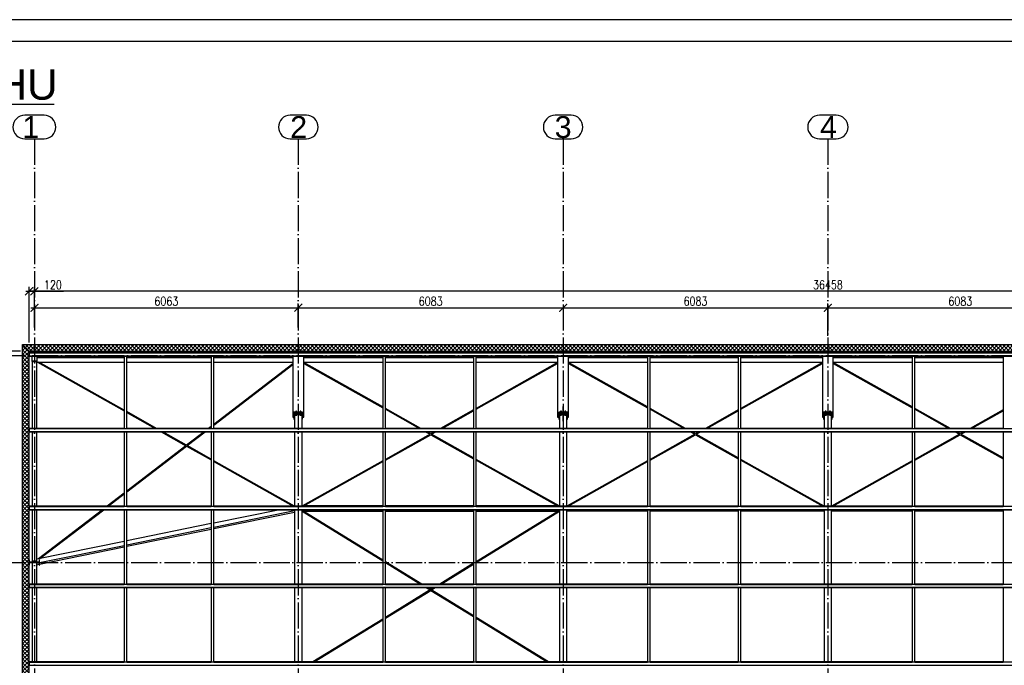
# Paper-space layout '_' of a CAD drawing. Header units: millimetres. Extents: x -84 to 607, y -65 to 286.
# Tile 3 of 7: x 46 to 272, y 138 to 286. Entities that reach past the tile are written whole.
import ezdxf

# ---------------------------------------------------------------- set-up
doc = ezdxf.new("R2010")
doc.units = ezdxf.units.MM
doc.linetypes.add('ACAD_ISO04W100', pattern=[30, 24, -3, 0, -3])
doc.layers.get('0').update_dxf_attribs({"linetype": 'CONTINUOUS'})
doc.layers.get('DEFPOINTS').update_dxf_attribs({"linetype": 'CONTINUOUS'})
doc.layers.add('0-AS', color=7, linetype='CONTINUOUS')
doc.layers.add('FRAME', color=5, linetype='CONTINUOUS')
doc.styles.add('Arial', font='arial.ttf')
doc.styles.add('ArialUnderlined', font='arial.ttf', dxfattribs={"height": 7})
doc.styles.add('DIM', font='romans.shx', dxfattribs={"width": 0.8})
doc.dimstyles.new('DIM_100', dxfattribs={"dimtxt": 2, "dimasz": 1.8, "dimexe": 1, "dimexo": 2, "dimgap": 0.5, "dimtad": 1, "dimdec": 0, "dimlfac": 100, "dimzin": 12, "dimdsep": 46, "dimtxsty": 'DIM', "dimblk1": 'ARCHTICK', "dimblk2": 'ARCHTICK', "dimsah": 1, "dimcen": 1, "dimdle": 0.8, "dimclrd": 4, "dimclre": 4, "dimclrt": 3, "dimadec": 1, "dimazin": 0, "dimtfac": 1, "dimtdec": 0, "dimtmove": 0, "dimatfit": 3, "dimldrblk": 'ARCHTICK', "dimfxl": 0, "dimtolj": 1, "dimtzin": 0, "dimarcsym": 0})
pattern_1 = [(45, (737.9006, 5.8946), (-0.4490128, 0.4490128), []), (135, (737.9006, 5.8946), (-0.4490128, -0.4490128), [])]

# ---------------------------------------------------------------- blocks, each defined once
blk = doc.blocks.new('*U82')
at = {"layer": 'FRAME'}
for p, q in [((-519.36, 290.51), (-1169.36, 290.51)), ((-524.36, 285.51), (-1144.36, 285.51))]:
    blk.add_line(p, q, dxfattribs=at)
blk = doc.blocks.new('_ArchTick')
at = {"color": 0, "linetype": 'ByBlock', "const_width": 0.15}
blk.add_lwpolyline([(-0.5, -0.5), (0.5, 0.5)], dxfattribs=at)
blk = doc.blocks.new('*D108')
at = {"color": 4, "lineweight": -2}
for p, q in [((45.83, 210.4), (32.18, 210.4)), ((33.18, 211.2), (33.18, 209.4)), ((41.72, 209.4), (32.18, 209.4)), ((33.18, 209.4), (33.18, 202.71))]:
    blk.add_line(p, q, dxfattribs=at)
at = {"layer": 'DEFPOINTS', "color": 0}
for p in [(47.83, 210.4, -7223.59), (33.18, 209.4), (43.72, 209.4)]:
    blk.add_point(p, dxfattribs=at)
at = {"color": 4, "lineweight": -2, "xscale": 1.8, "yscale": 1.8, "zscale": 1.8}
for p, rotation in [((33.18, 210.4), 90), ((33.18, 209.4), 270)]:
    blk.add_blockref('_ArchTick', p, dxfattribs=dict(at, rotation=rotation))
at = {"color": 3, "insert": (31.68, 205.16), "char_height": 2, "attachment_point": 5, "rotation": 90, "style": 'DIM'}
blk.add_mtext('\\A1;100', dxfattribs=at)
blk = doc.blocks.new('*D111')
at = {"color": 4, "lineweight": -2}
for p, q in [((45.83, 210.4), (28.19, 210.4)), ((29.19, 62.6), (29.19, 211.2)), ((45.83, 63.4), (28.19, 63.4))]:
    blk.add_line(p, q, dxfattribs=at)
at = {"layer": 'DEFPOINTS', "color": 0}
for p in [(29.19, 210.4), (47.83, 210.4), (47.83, 63.4)]:
    blk.add_point(p, dxfattribs=at)
at = {"color": 4, "lineweight": -2, "xscale": 1.8, "yscale": 1.8, "zscale": 1.8}
for p, rotation in [((29.19, 210.4), 90), ((29.19, 63.4), 270)]:
    blk.add_blockref('_ArchTick', p, dxfattribs=dict(at, rotation=rotation))
at = {"color": 3, "insert": (27.69, 136.9), "char_height": 2, "attachment_point": 5, "rotation": 90, "style": 'DIM'}
blk.add_mtext('\\A1;14700', dxfattribs=at)
blk = doc.blocks.new('*D112')
at = {"color": 4, "lineweight": -2}
for p, q in [((48.23, 220.35), (110.46, 220.35)), ((49.03, 215.79), (49.03, 221.35)), ((109.66, 215.79), (109.66, 221.35))]:
    blk.add_line(p, q, dxfattribs=at)
at = {"layer": 'DEFPOINTS', "color": 0}
for p in [(109.66, 220.35), (49.03, 213.79), (109.66, 213.79)]:
    blk.add_point(p, dxfattribs=at)
at = {"color": 4, "lineweight": -2, "xscale": 1.8, "yscale": 1.8, "zscale": 1.8, "rotation": 180}
blk.add_blockref('_ArchTick', (49.03, 220.35), dxfattribs=at)
at = {"color": 4, "lineweight": -2, "xscale": 1.8, "yscale": 1.8, "zscale": 1.8}
blk.add_blockref('_ArchTick', (109.66, 220.35), dxfattribs=at)
at = {"color": 3, "insert": (79.35, 221.85), "char_height": 2, "attachment_point": 5, "style": 'DIM'}
blk.add_mtext('\\A1;6063', dxfattribs=at)
blk = doc.blocks.new('*D113')
at = {"color": 4, "lineweight": -2}
for p, q in [((108.86, 220.35), (171.29, 220.35)), ((109.66, 215.79), (109.66, 221.35))]:
    blk.add_line(p, q, dxfattribs=at)
at = {"layer": 'DEFPOINTS', "color": 0}
for p in [(170.49, 220.35), (170.49, 219.35), (109.66, 213.79)]:
    blk.add_point(p, dxfattribs=at)
at = {"color": 4, "lineweight": -2, "xscale": 1.8, "yscale": 1.8, "zscale": 1.8, "rotation": 180}
blk.add_blockref('_ArchTick', (109.66, 220.35), dxfattribs=at)
at = {"color": 4, "lineweight": -2, "xscale": 1.8, "yscale": 1.8, "zscale": 1.8}
blk.add_blockref('_ArchTick', (170.49, 220.35), dxfattribs=at)
at = {"color": 3, "insert": (140.08, 221.85), "char_height": 2, "attachment_point": 5, "style": 'DIM'}
blk.add_mtext('\\A1;6083', dxfattribs=at)
blk = doc.blocks.new('*D114')
at = {"color": 4, "lineweight": -2}
for p, q in [((169.69, 220.35), (232.12, 220.35)), ((231.32, 213.9), (231.32, 221.35))]:
    blk.add_line(p, q, dxfattribs=at)
at = {"layer": 'DEFPOINTS', "color": 0}
for p in [(231.32, 220.35), (170.49, 219.35), (231.32, 211.9)]:
    blk.add_point(p, dxfattribs=at)
at = {"color": 4, "lineweight": -2, "xscale": 1.8, "yscale": 1.8, "zscale": 1.8, "rotation": 180}
blk.add_blockref('_ArchTick', (170.49, 220.35), dxfattribs=at)
at = {"color": 4, "lineweight": -2, "xscale": 1.8, "yscale": 1.8, "zscale": 1.8}
blk.add_blockref('_ArchTick', (231.32, 220.35), dxfattribs=at)
at = {"color": 3, "insert": (200.91, 221.85), "char_height": 2, "attachment_point": 5, "style": 'DIM'}
blk.add_mtext('\\A1;6083', dxfattribs=at)
blk = doc.blocks.new('*D115')
at = {"color": 4, "lineweight": -2}
for p, q in [((230.52, 220.35), (292.95, 220.35)), ((231.32, 213.9), (231.32, 221.35)), ((292.15, 215.74), (292.15, 221.35))]:
    blk.add_line(p, q, dxfattribs=at)
at = {"layer": 'DEFPOINTS', "color": 0}
for p in [(292.15, 220.35), (292.15, 213.74), (231.32, 211.9)]:
    blk.add_point(p, dxfattribs=at)
at = {"color": 4, "lineweight": -2, "xscale": 1.8, "yscale": 1.8, "zscale": 1.8, "rotation": 180}
blk.add_blockref('_ArchTick', (231.32, 220.35), dxfattribs=at)
at = {"color": 4, "lineweight": -2, "xscale": 1.8, "yscale": 1.8, "zscale": 1.8}
blk.add_blockref('_ArchTick', (292.15, 220.35), dxfattribs=at)
at = {"color": 3, "insert": (261.74, 221.85), "char_height": 2, "attachment_point": 5, "style": 'DIM'}
blk.add_mtext('\\A1;6083', dxfattribs=at)
blk = doc.blocks.new('*D119')
at = {"color": 4, "lineweight": -2}
for p, q in [((414.41, 224.13), (48.23, 224.13)), ((49.03, 215.79), (49.03, 225.13)), ((413.61, 215.74), (413.61, 225.13))]:
    blk.add_line(p, q, dxfattribs=at)
at = {"layer": 'DEFPOINTS', "color": 0}
for p in [(49.03, 224.13), (49.03, 213.79), (413.61, 213.74)]:
    blk.add_point(p, dxfattribs=at)
at = {"color": 4, "lineweight": -2, "xscale": 1.8, "yscale": 1.8, "zscale": 1.8, "rotation": 180}
blk.add_blockref('_ArchTick', (49.03, 224.13), dxfattribs=at)
at = {"color": 4, "lineweight": -2, "xscale": 1.8, "yscale": 1.8, "zscale": 1.8}
blk.add_blockref('_ArchTick', (413.61, 224.13), dxfattribs=at)
at = {"color": 3, "insert": (231.32, 225.63), "char_height": 2, "attachment_point": 5, "style": 'DIM'}
blk.add_mtext('\\A1;36458', dxfattribs=at)
blk = doc.blocks.new('*D120')
at = {"color": 4, "lineweight": -2}
for p, q in [((47.03, 224.13), (49.03, 224.13)), ((47.83, 212.4), (47.83, 225.13)), ((49.03, 215.79), (49.03, 225.13)), ((49.03, 224.13), (55.72, 224.13))]:
    blk.add_line(p, q, dxfattribs=at)
at = {"layer": 'DEFPOINTS', "color": 0}
for p in [(49.03, 224.13), (49.03, 213.79), (47.83, 210.4)]:
    blk.add_point(p, dxfattribs=at)
at = {"color": 4, "lineweight": -2, "xscale": 1.8, "yscale": 1.8, "zscale": 1.8, "rotation": 180}
blk.add_blockref('_ArchTick', (47.83, 224.13), dxfattribs=at)
at = {"color": 4, "lineweight": -2, "xscale": 1.8, "yscale": 1.8, "zscale": 1.8}
blk.add_blockref('_ArchTick', (49.03, 224.13), dxfattribs=at)
at = {"color": 3, "insert": (53.28, 225.63), "char_height": 2, "attachment_point": 5, "style": 'DIM'}
blk.add_mtext('\\A1;120', dxfattribs=at)

psp = doc.layouts.new('_')

# ---------------------------------------------------------------- hatches: boundary and pattern name
h = psp.add_hatch()
h.set_pattern_fill('ANSI37', color=4, scale=0.2)
h.set_pattern_definition(pattern_1)
h.paths.add_polyline_path([(416.313, 211.9), (46.333, 211.9), (47.833, 210.4), (414.813, 210.4)])
h = psp.add_hatch()
h.set_pattern_fill('ANSI37', color=4, scale=0.2)
h.set_pattern_definition(pattern_1)
h.paths.add_polyline_path([(47.833, 210.4), (46.333, 211.9), (46.333, 61.9), (47.833, 63.4)])

# ---------------------------------------------------------------- linework, layer by layer
at = {"color": 4}
for p, q in [((46.333, 211.9), (416.313, 211.9, -5)), ((46.333, 61.9), (46.333, 211.9, -5)), ((46.333, 211.9, -5), (47.833, 210.4, -5)), ((47.833, 210.4), (414.813, 210.4, -5)), ((47.833, 63.4), (47.833, 210.4, -5))]:
    psp.add_line(p, q, dxfattribs=at)
at = {"layer": '0-AS', "color": 2}
psp.add_line((-8.391, 267.116), (53.611, 267.116), dxfattribs=at)
at = {"layer": '0-AS', "color": 2, "linetype": 'Continuous', "ltscale": 0.25}
for p, q in [((51.256, 264.537), (46.81, 264.537)), ((111.519, 264.537), (107.807, 264.537)), ((172.33, 264.537), (168.656, 264.537)), ((233.252, 264.537), (229.394, 264.537)), ((46.81, 259.137), (51.256, 259.137)), ((107.807, 259.137), (111.519, 259.137)), ((168.656, 259.137), (172.33, 259.137)), ((229.394, 259.137), (233.252, 259.137))]:
    psp.add_line(p, q, dxfattribs=at)
at = {"layer": '0-AS', "color": 1, "linetype": 'ACAD_ISO04W100', "ltscale": 0.25}
for p, q in [((49.033, 259.137), (49.033, 11.226)), ((109.663, 259.137), (109.663, 11.226)), ((170.493, 259.137), (170.493, 11.226)), ((231.323, 259.137), (231.323, 11.226)), ((2.884, 209.4), (472.097, 209.4)), ((2.884, 161.9), (472.097, 161.9))]:
    psp.add_line(p, q, dxfattribs=at)
at = {"layer": '0-AS', "color": 145, "linetype": 'Continuous', "ltscale": 0.25}
for p, q in [((48.433, 210.4), (47.833, 210.4)), ((47.833, 210.4), (47.833, 209.971)), ((49.633, 210.4), (48.433, 210.4)), ((48.433, 210.4), (48.433, 210.34)), ((49.633, 210.338), (49.633, 210.4)), ((47.833, 210.065), (47.833, 210.046)), ((47.833, 210.046), (47.833, 209.999)), ((47.833, 209.999), (47.833, 209.971)), ((414.813, 209.971), (47.833, 209.971)), ((47.833, 209.971), (47.833, 209.314)), ((47.833, 209.314), (414.813, 209.314)), ((47.833, 209.314), (47.833, 209.262)), ((47.833, 209.262), (414.813, 209.262)), ((47.893, 210.34), (48.433, 210.34)), ((47.893, 209.971), (47.893, 210.34)), ((414.753, 210.065), (47.893, 210.065)), ((47.893, 210.046), (414.753, 210.046)), ((47.893, 209.999), (414.753, 209.999)), ((48.433, 210.34), (48.433, 210.338)), ((69.663, 208.9), (49.633, 208.9)), ((69.663, 209.262), (69.663, 192.584)), ((70.263, 192.584), (70.263, 209.262)), ((89.663, 208.9), (70.263, 208.9)), ((89.663, 209.262), (89.663, 192.584)), ((90.263, 192.584), (90.263, 209.262)), ((108.413, 208.9), (90.263, 208.9)), ((129.063, 208.9), (110.913, 208.9)), ((129.063, 209.262), (129.063, 192.584)), ((129.663, 192.584), (129.663, 209.262)), ((149.893, 208.9), (129.663, 208.9)), ((149.893, 209.262), (149.893, 192.584)), ((150.493, 192.584), (150.493, 209.262)), ((169.243, 208.9), (150.493, 208.9)), ((189.893, 208.9), (171.743, 208.9)), ((189.893, 209.262), (189.893, 192.584)), ((190.493, 192.584), (190.493, 209.262)), ((210.723, 208.9), (190.493, 208.9)), ((210.723, 209.262), (210.723, 192.584)), ((211.323, 192.584), (211.323, 209.262)), ((230.073, 208.9), (211.323, 208.9)), ((250.723, 208.9), (232.573, 208.9)), ((244.588, 209.262), (244.588, 208.9)), ((244.618, 208.9), (244.618, 209.262)), ((245.558, 209.262), (245.558, 208.9)), ((245.588, 208.9), (245.588, 209.262)), ((250.723, 209.262), (250.723, 192.584)), ((251.323, 192.584), (251.323, 209.262)), ((271.553, 208.9), (251.323, 208.9)), ((271.553, 209.262), (271.553, 192.584)), ((48.433, 208.09), (48.433, 208)), ((48.433, 208), (48.483, 208)), ((48.483, 208), (49.583, 208)), ((48.483, 208), (48.483, 192.679)), ((49.583, 208), (49.633, 208)), ((49.583, 192.679), (49.583, 208)), ((49.583, 207.9), (69.663, 207.9)), ((49.633, 208), (49.633, 208.09)), ((49.708, 207.9), (69.663, 196.672)), ((69.663, 196.851), (50.026, 207.9)), ((70.263, 207.9), (89.663, 207.9)), ((90.263, 207.9), (108.413, 207.9)), ((108.413, 207.51), (90.263, 193.599)), ((90.263, 193.402), (108.413, 207.313)), ((110.913, 207.9), (129.063, 207.9)), ((129.063, 197.579), (110.913, 207.758)), ((110.913, 207.579), (129.063, 197.4)), ((129.663, 207.9), (149.893, 207.9)), ((150.493, 207.9), (169.243, 207.9)), ((169.243, 207.758), (150.493, 197.242)), ((150.493, 197.063), (169.243, 207.579)), ((171.743, 207.9), (189.893, 207.9)), ((189.893, 197.579), (171.743, 207.758)), ((171.743, 207.579), (189.893, 197.4)), ((190.493, 207.9), (210.723, 207.9)), ((211.323, 207.9), (230.073, 207.9)), ((230.073, 207.758), (211.323, 197.242)), ((211.323, 197.063), (230.073, 207.579)), ((232.573, 207.9), (250.723, 207.9)), ((250.723, 197.579), (232.573, 207.758)), ((232.573, 207.579), (250.723, 197.4)), ((251.323, 207.9), (271.553, 207.9)), ((137.8, 192.679), (129.663, 197.242)), ((129.663, 197.063), (137.481, 192.679)), ((149.893, 196.906), (142.356, 192.679)), ((198.63, 192.679), (190.493, 197.242)), ((190.493, 197.063), (198.311, 192.679)), ((210.723, 196.906), (203.186, 192.679)), ((259.46, 192.679), (251.323, 197.242)), ((251.323, 197.063), (259.141, 192.679)), ((271.553, 196.906), (264.016, 192.679)), ((77.078, 192.679), (70.263, 196.513)), ((70.263, 196.334), (76.76, 192.679)), ((109.011, 195.8), (108.813, 195.8)), ((108.813, 195.8), (108.813, 192.679)), ((109.613, 195.8), (109.315, 195.8)), ((110.011, 195.8), (109.713, 195.8)), ((110.513, 195.8), (110.315, 195.8)), ((110.513, 192.679), (110.513, 195.8)), ((142.674, 192.679), (149.893, 196.727)), ((169.841, 195.8), (169.643, 195.8)), ((169.643, 195.8), (169.643, 192.679)), ((170.443, 195.8), (170.145, 195.8)), ((170.841, 195.8), (170.543, 195.8)), ((171.343, 195.8), (171.145, 195.8)), ((171.343, 192.679), (171.343, 195.8)), ((203.504, 192.679), (210.723, 196.727)), ((230.671, 195.8), (230.473, 195.8)), ((230.473, 195.8), (230.473, 192.679)), ((231.273, 195.8), (230.975, 195.8)), ((231.671, 195.8), (231.373, 195.8)), ((232.173, 195.8), (231.975, 195.8)), ((232.173, 192.679), (232.173, 195.8)), ((264.334, 192.679), (271.553, 196.727)), ((69.663, 192.679), (47.833, 192.679)), ((47.833, 192.679), (47.833, 192.659)), ((47.833, 192.659), (69.663, 192.659)), ((47.833, 192.659), (47.833, 192.613)), ((47.833, 192.613), (69.663, 192.613)), ((47.833, 192.613), (47.833, 191.927)), ((414.813, 192.584), (47.833, 192.584)), ((89.663, 192.679), (70.263, 192.679)), ((70.263, 192.659), (89.663, 192.659)), ((70.263, 192.613), (89.663, 192.613)), ((89.663, 193.139), (89.062, 192.679)), ((89.319, 192.679), (89.663, 192.942)), ((129.063, 192.679), (90.263, 192.679)), ((90.263, 192.659), (129.063, 192.659)), ((90.263, 192.613), (129.063, 192.613)), ((149.893, 192.679), (129.663, 192.679)), ((129.663, 192.659), (149.893, 192.659)), ((129.663, 192.613), (149.893, 192.613)), ((189.893, 192.679), (150.493, 192.679)), ((150.493, 192.659), (189.893, 192.659)), ((150.493, 192.613), (189.893, 192.613)), ((210.723, 192.679), (190.493, 192.679)), ((190.493, 192.659), (210.723, 192.659)), ((190.493, 192.613), (210.723, 192.613)), ((250.723, 192.679), (211.323, 192.679)), ((211.323, 192.659), (250.723, 192.659)), ((211.323, 192.613), (250.723, 192.613)), ((271.553, 192.679), (251.323, 192.679)), ((251.323, 192.659), (271.553, 192.659)), ((251.323, 192.613), (271.553, 192.613)), ((47.833, 191.927), (414.813, 191.927)), ((47.833, 191.927), (47.833, 191.876)), ((47.833, 191.876), (414.813, 191.876)), ((48.483, 191.876), (48.483, 174.809)), ((49.583, 174.809), (49.583, 191.876)), ((69.663, 191.876), (69.663, 174.715)), ((70.263, 174.715), (70.263, 191.876)), ((78.187, 191.876), (83.854, 188.687)), ((83.988, 188.79), (78.505, 191.876)), ((88.014, 191.876), (83.988, 188.79)), ((84.137, 188.706), (88.272, 191.876)), ((89.663, 191.876), (89.663, 174.715)), ((90.263, 174.715), (90.263, 191.876)), ((108.813, 191.876), (108.813, 174.809)), ((110.513, 174.809), (110.513, 191.876)), ((129.063, 191.876), (129.063, 174.715)), ((129.663, 174.715), (129.663, 191.876)), ((139.919, 191.312), (129.663, 185.56)), ((129.663, 185.381), (140.078, 191.222)), ((138.913, 191.876), (139.919, 191.312)), ((140.078, 191.401), (139.232, 191.876)), ((140.924, 191.876), (140.078, 191.401)), ((140.078, 191.222), (149.893, 185.718)), ((140.237, 191.312), (141.243, 191.876)), ((149.893, 185.896), (140.237, 191.312)), ((149.893, 191.876), (149.893, 174.715)), ((150.493, 174.715), (150.493, 191.876)), ((169.643, 191.876), (169.643, 174.809)), ((171.343, 174.809), (171.343, 191.876)), ((189.893, 191.876), (189.893, 174.715)), ((190.493, 174.715), (190.493, 191.876)), ((200.749, 191.312), (190.493, 185.56)), ((190.493, 185.381), (200.908, 191.222)), ((199.743, 191.876), (200.749, 191.312)), ((200.908, 191.401), (200.062, 191.876)), ((201.754, 191.876), (200.908, 191.401)), ((200.908, 191.222), (210.723, 185.718)), ((201.067, 191.312), (202.073, 191.876)), ((210.723, 185.896), (201.067, 191.312)), ((210.723, 191.876), (210.723, 174.715)), ((211.323, 174.715), (211.323, 191.876)), ((230.473, 191.876), (230.473, 174.809)), ((232.173, 174.809), (232.173, 191.876)), ((250.723, 191.876), (250.723, 174.715)), ((251.323, 174.715), (251.323, 191.876)), ((261.579, 191.312), (251.323, 185.56)), ((251.323, 185.381), (261.738, 191.222)), ((260.573, 191.876), (261.579, 191.312)), ((261.738, 191.401), (260.892, 191.876)), ((262.584, 191.876), (261.738, 191.401)), ((261.738, 191.222), (271.553, 185.718)), ((261.897, 191.312), (262.903, 191.876)), ((271.553, 185.896), (261.897, 191.312)), ((271.553, 191.876), (271.553, 174.715)), ((83.854, 188.687), (70.263, 178.27)), ((70.263, 178.073), (84.002, 188.603)), ((84.002, 188.603), (89.663, 185.418)), ((89.663, 185.597), (84.137, 188.706)), ((169.56, 174.866), (150.493, 185.56)), ((230.473, 174.82), (211.323, 185.56)), ((108.813, 174.822), (90.263, 185.259)), ((90.263, 185.081), (108.518, 174.809)), ((129.063, 185.223), (110.595, 174.866)), ((110.914, 174.866), (129.063, 185.045)), ((150.493, 185.381), (169.242, 174.866)), ((189.893, 185.223), (171.343, 174.82)), ((171.642, 174.809), (189.893, 185.045)), ((211.323, 185.381), (230.174, 174.809)), ((250.723, 185.223), (232.173, 174.82)), ((232.472, 174.809), (250.723, 185.045)), ((69.663, 177.81), (65.747, 174.809)), ((66.004, 174.809), (69.663, 177.613)), ((69.663, 174.809), (47.833, 174.809)), ((47.833, 174.809), (47.833, 174.79)), ((47.833, 174.79), (69.663, 174.79)), ((47.833, 174.79), (47.833, 174.743)), ((47.833, 174.743), (69.663, 174.743)), ((47.833, 174.743), (47.833, 174.715)), ((414.813, 174.715), (47.833, 174.715)), ((47.833, 174.715), (47.833, 174.058)), ((89.663, 174.809), (70.263, 174.809)), ((70.263, 174.79), (89.663, 174.79)), ((70.263, 174.743), (89.663, 174.743)), ((129.063, 174.809), (90.263, 174.809)), ((90.263, 174.79), (129.063, 174.79)), ((90.263, 174.743), (129.063, 174.743)), ((129.063, 174.866), (110.513, 174.866)), ((149.893, 174.866), (129.663, 174.866)), ((149.893, 174.809), (129.663, 174.809)), ((129.663, 174.79), (149.893, 174.79)), ((129.663, 174.743), (149.893, 174.743)), ((169.643, 174.866), (150.493, 174.866)), ((189.893, 174.809), (150.493, 174.809)), ((150.493, 174.79), (189.893, 174.79)), ((150.493, 174.743), (189.893, 174.743)), ((210.723, 174.809), (190.493, 174.809)), ((190.493, 174.79), (210.723, 174.79)), ((190.493, 174.743), (210.723, 174.743)), ((250.723, 174.809), (211.323, 174.809)), ((211.323, 174.79), (250.723, 174.79)), ((211.323, 174.743), (250.723, 174.743)), ((271.553, 174.809), (251.323, 174.809)), ((251.323, 174.79), (271.553, 174.79)), ((251.323, 174.743), (271.553, 174.743)), ((47.833, 174.058), (414.813, 174.058)), ((47.833, 174.058), (47.833, 174.006)), ((47.833, 174.006), (414.813, 174.006)), ((48.483, 174.006), (48.483, 162.185)), ((49.583, 162.185), (49.583, 174.006)), ((64.699, 174.006), (49.965, 162.713)), ((50.315, 162.784), (64.957, 174.006)), ((69.663, 174.006), (69.663, 156.845)), ((70.263, 156.845), (70.263, 174.006)), ((89.663, 174.006), (89.663, 156.845)), ((105.389, 174.006), (90.263, 170.924)), ((90.263, 156.845), (90.263, 174.006)), ((108.813, 173.716), (90.263, 169.937)), ((90.263, 169.678), (108.813, 173.458)), ((108.813, 174.006), (108.813, 156.939)), ((110.513, 156.939), (110.513, 174.006)), ((129.063, 173.9), (110.513, 173.9)), ((129.063, 162.437), (110.513, 173.826)), ((110.513, 173.638), (129.063, 162.25)), ((110.813, 173.641), (129.063, 173.641)), ((129.063, 174.006), (129.063, 156.845)), ((129.663, 156.845), (129.663, 174.006)), ((149.893, 173.9), (129.663, 173.9)), ((129.663, 173.641), (149.893, 173.641)), ((149.893, 174.006), (149.893, 156.845)), ((150.493, 156.845), (150.493, 174.006)), ((169.643, 173.9), (150.493, 173.9)), ((169.643, 173.826), (150.493, 162.069)), ((150.493, 173.641), (169.343, 173.641)), ((150.493, 161.881), (169.643, 173.638)), ((169.643, 174.006), (169.643, 156.939)), ((171.343, 156.939), (171.343, 174.006)), ((189.893, 173.971), (171.343, 173.971)), ((171.343, 173.764), (189.893, 173.764)), ((189.893, 174.006), (189.893, 156.845)), ((190.493, 156.845), (190.493, 174.006)), ((210.723, 173.971), (190.493, 173.971)), ((190.493, 173.764), (210.723, 173.764)), ((210.723, 174.006), (210.723, 156.845)), ((211.323, 156.845), (211.323, 174.006)), ((230.473, 173.971), (211.323, 173.971)), ((211.323, 173.764), (230.473, 173.764)), ((230.473, 174.006), (230.473, 156.939)), ((232.173, 156.939), (232.173, 174.006)), ((250.723, 173.971), (232.173, 173.971)), ((232.173, 173.764), (250.723, 173.764)), ((250.723, 174.006), (250.723, 156.845)), ((251.323, 156.845), (251.323, 174.006)), ((271.553, 173.971), (251.323, 173.971)), ((251.323, 173.764), (271.553, 173.764)), ((271.553, 174.006), (271.553, 156.845)), ((89.663, 170.802), (70.263, 166.849)), ((89.663, 169.815), (70.263, 165.862)), ((70.263, 165.603), (89.663, 169.556)), ((69.663, 166.727), (49.583, 162.635)), ((69.663, 165.739), (50.233, 161.78)), ((50.233, 161.522), (69.663, 165.481)), ((47.931, 162.5), (47.833, 162.5)), ((47.833, 162.5), (47.833, 161.3)), ((47.833, 161.3), (47.931, 161.3)), ((47.931, 161.931), (47.931, 162.5)), ((50.135, 161.931), (47.931, 161.931)), ((47.931, 161.869), (50.135, 161.869)), ((47.931, 161.3), (47.931, 161.869)), ((49.583, 162.185), (48.483, 162.185)), ((48.483, 162.185), (48.483, 161.931)), ((48.483, 162.185), (49.583, 162.185)), ((48.483, 161.869), (48.483, 156.939)), ((49.583, 161.931), (49.583, 162.185)), ((49.583, 156.939), (49.583, 161.869)), ((50.135, 161.76), (49.583, 161.648)), ((49.583, 161.389), (50.135, 161.502)), ((50.233, 162.5), (50.135, 162.5)), ((50.135, 162.5), (50.135, 161.931)), ((50.135, 161.869), (50.135, 161.3)), ((50.135, 161.3), (50.233, 161.3)), ((50.233, 161.3), (50.233, 162.5)), ((138.018, 156.939), (129.663, 162.069)), ((129.663, 161.881), (137.712, 156.939)), ((149.893, 161.7), (142.138, 156.939)), ((142.443, 156.939), (149.893, 161.513)), ((69.663, 156.939), (47.833, 156.939)), ((47.833, 156.939), (47.833, 156.92)), ((47.833, 156.92), (69.663, 156.92)), ((47.833, 156.92), (47.833, 156.873)), ((47.833, 156.873), (69.663, 156.873)), ((47.833, 156.873), (47.833, 156.845)), ((414.813, 156.845), (47.833, 156.845)), ((47.833, 156.845), (47.833, 156.188)), ((47.833, 156.188), (414.813, 156.188)), ((47.833, 156.188), (47.833, 156.136)), ((47.833, 156.136), (414.813, 156.136)), ((48.483, 156.136), (48.483, 139.07)), ((49.583, 139.07), (49.583, 156.136)), ((69.663, 156.136), (69.663, 138.975)), ((89.663, 156.939), (70.263, 156.939)), ((70.263, 156.92), (89.663, 156.92)), ((70.263, 156.873), (89.663, 156.873)), ((70.263, 138.975), (70.263, 156.136)), ((89.663, 156.136), (89.663, 138.975)), ((129.063, 156.939), (90.263, 156.939)), ((90.263, 156.92), (129.063, 156.92)), ((90.263, 156.873), (129.063, 156.873)), ((90.263, 138.975), (90.263, 156.136)), ((108.813, 156.136), (108.813, 139.07)), ((110.513, 139.07), (110.513, 156.136)), ((129.063, 156.136), (129.063, 138.975)), ((149.893, 156.939), (129.663, 156.939)), ((129.663, 156.92), (149.893, 156.92)), ((129.663, 156.873), (149.893, 156.873)), ((129.663, 138.975), (129.663, 156.136)), ((140.83, 156.136), (129.663, 149.28)), ((139.02, 156.136), (139.925, 155.581)), ((149.893, 149.649), (139.326, 156.136)), ((140.231, 155.581), (141.136, 156.136)), ((149.893, 156.136), (149.893, 138.975)), ((189.893, 156.939), (150.493, 156.939)), ((150.493, 156.92), (189.893, 156.92)), ((150.493, 156.873), (189.893, 156.873)), ((150.493, 138.975), (150.493, 156.136)), ((169.643, 156.136), (169.643, 139.07)), ((171.343, 139.07), (171.343, 156.136)), ((189.893, 156.136), (189.893, 138.975)), ((210.723, 156.939), (190.493, 156.939)), ((190.493, 156.92), (210.723, 156.92)), ((190.493, 156.873), (210.723, 156.873)), ((190.493, 138.975), (190.493, 156.136)), ((210.723, 156.136), (210.723, 138.975)), ((250.723, 156.939), (211.323, 156.939)), ((211.323, 156.92), (250.723, 156.92)), ((211.323, 156.873), (250.723, 156.873)), ((211.323, 138.975), (211.323, 156.136)), ((230.473, 156.136), (230.473, 139.07)), ((232.173, 139.07), (232.173, 156.136)), ((250.723, 156.136), (250.723, 138.975)), ((271.553, 156.939), (251.323, 156.939)), ((251.323, 156.92), (271.553, 156.92)), ((251.323, 156.873), (271.553, 156.873)), ((251.323, 138.975), (251.323, 156.136)), ((271.553, 156.136), (271.553, 138.975)), ((129.663, 149.093), (140.078, 155.487)), ((140.078, 155.487), (149.893, 149.461)), ((129.063, 148.912), (113.032, 139.07)), ((113.337, 139.07), (129.063, 148.724)), ((167.124, 139.07), (150.493, 149.28)), ((150.493, 149.093), (166.819, 139.07)), ((69.663, 139.07), (47.833, 139.07)), ((47.833, 139.07), (47.833, 139.05)), ((47.833, 139.05), (69.663, 139.05)), ((47.833, 139.05), (47.833, 139.004)), ((47.833, 139.004), (69.663, 139.004)), ((47.833, 139.004), (47.833, 138.975)), ((414.813, 138.975), (47.833, 138.975)), ((47.833, 138.975), (47.833, 138.318)), ((47.833, 138.318), (414.813, 138.318)), ((47.833, 138.318), (47.833, 138.267)), ((89.663, 139.07), (70.263, 139.07)), ((70.263, 139.05), (89.663, 139.05)), ((70.263, 139.004), (89.663, 139.004)), ((129.063, 139.07), (90.263, 139.07)), ((90.263, 139.05), (129.063, 139.05)), ((90.263, 139.004), (129.063, 139.004)), ((149.893, 139.07), (129.663, 139.07)), ((129.663, 139.05), (149.893, 139.05)), ((129.663, 139.004), (149.893, 139.004)), ((189.893, 139.07), (150.493, 139.07)), ((150.493, 139.05), (189.893, 139.05)), ((150.493, 139.004), (189.893, 139.004)), ((210.723, 139.07), (190.493, 139.07)), ((190.493, 139.05), (210.723, 139.05)), ((190.493, 139.004), (210.723, 139.004)), ((250.723, 139.07), (211.323, 139.07)), ((211.323, 139.05), (250.723, 139.05)), ((211.323, 139.004), (250.723, 139.004)), ((271.553, 139.07), (251.323, 139.07)), ((251.323, 139.05), (271.553, 139.05)), ((251.323, 139.004), (271.553, 139.004))]:
    psp.add_line(p, q, dxfattribs=at)
at = {"layer": '0-AS', "color": 30, "linetype": 'Continuous', "ltscale": 0.25}
for p, q in [((110.913, 210.4), (108.413, 210.4)), ((108.413, 210.4), (108.413, 210.28)), ((110.913, 210.28), (110.913, 210.4)), ((171.743, 210.4), (169.243, 210.4)), ((169.243, 210.4), (169.243, 210.28)), ((171.743, 210.28), (171.743, 210.4)), ((232.573, 210.4), (230.073, 210.4)), ((230.073, 210.4), (230.073, 210.28)), ((232.573, 210.28), (232.573, 210.4)), ((49.633, 210.338), (48.433, 210.338)), ((48.433, 210.338), (48.433, 210.065)), ((48.433, 209.262), (48.433, 208.116)), ((49.633, 208.116), (48.433, 208.116)), ((48.433, 208.116), (48.433, 208.09)), ((49.633, 210.065), (49.633, 210.338)), ((49.633, 208.116), (49.633, 209.262)), ((49.633, 208.09), (49.633, 208.116)), ((108.413, 210.28), (110.913, 210.28)), ((108.413, 210.28), (108.413, 210.065)), ((108.413, 209.262), (108.413, 196.186)), ((110.913, 210.065), (110.913, 210.28)), ((110.913, 196.186), (110.913, 209.262)), ((169.243, 210.28), (171.743, 210.28)), ((169.243, 210.28), (169.243, 210.065)), ((169.243, 209.262), (169.243, 196.186)), ((171.743, 210.065), (171.743, 210.28)), ((171.743, 196.186), (171.743, 209.262)), ((230.073, 210.28), (232.573, 210.28)), ((230.073, 210.28), (230.073, 210.065)), ((230.073, 209.262), (230.073, 196.186)), ((232.573, 210.065), (232.573, 210.28)), ((232.573, 196.186), (232.573, 209.262)), ((48.433, 208.09), (49.633, 208.09)), ((109.713, 197.713), (109.613, 197.713)), ((109.613, 197.713), (109.613, 196.876)), ((109.613, 196.876), (109.713, 196.876)), ((109.613, 196.876), (109.613, 196.393)), ((109.713, 196.876), (109.713, 197.713)), ((109.713, 196.393), (109.713, 196.876)), ((170.543, 197.713), (170.443, 197.713)), ((170.443, 197.713), (170.443, 196.876)), ((170.443, 196.876), (170.543, 196.876)), ((170.443, 196.876), (170.443, 196.393)), ((170.543, 196.876), (170.543, 197.713)), ((170.543, 196.393), (170.543, 196.876)), ((231.373, 197.713), (231.273, 197.713)), ((231.273, 197.713), (231.273, 196.876)), ((231.273, 196.876), (231.373, 196.876)), ((231.273, 196.876), (231.273, 196.393)), ((231.373, 196.876), (231.373, 197.713)), ((231.373, 196.393), (231.373, 196.876)), ((108.663, 196.186), (108.413, 196.186)), ((108.413, 196.186), (108.413, 196.155)), ((108.413, 196.155), (108.663, 196.155)), ((108.413, 196.155), (108.413, 195.313)), ((108.663, 195.313), (108.413, 195.313)), ((108.413, 195.313), (108.413, 195.256)), ((108.413, 195.256), (108.663, 195.256)), ((110.663, 196.393), (108.663, 196.393)), ((108.663, 196.393), (108.663, 196.2)), ((110.663, 196.2), (108.663, 196.2)), ((110.663, 196.2), (108.663, 196.2)), ((108.663, 196.2), (108.663, 196.007)), ((110.663, 196.007), (108.663, 196.007)), ((108.663, 196.007), (108.663, 194.816)), ((108.663, 194.816), (108.813, 194.816)), ((109.713, 196.393), (109.613, 196.393)), ((109.713, 196.007), (109.613, 196.007)), ((109.613, 196.007), (109.613, 195.524)), ((109.713, 195.524), (109.613, 195.524)), ((109.613, 195.524), (109.613, 194.429)), ((109.713, 195.524), (109.713, 196.007)), ((109.713, 194.429), (109.713, 195.524)), ((110.513, 194.816), (110.663, 194.816)), ((110.663, 196.2), (110.663, 196.393)), ((110.663, 196.007), (110.663, 196.2)), ((110.913, 196.186), (110.663, 196.186)), ((110.663, 196.155), (110.913, 196.155)), ((110.663, 194.816), (110.663, 196.007)), ((110.913, 195.313), (110.663, 195.313)), ((110.663, 195.256), (110.913, 195.256)), ((110.913, 196.155), (110.913, 196.186)), ((110.913, 195.313), (110.913, 196.155)), ((110.913, 195.256), (110.913, 195.313)), ((169.493, 196.186), (169.243, 196.186)), ((169.243, 196.186), (169.243, 196.155)), ((169.243, 196.155), (169.493, 196.155)), ((169.243, 196.155), (169.243, 195.313)), ((169.493, 195.313), (169.243, 195.313)), ((169.243, 195.313), (169.243, 195.256)), ((169.243, 195.256), (169.493, 195.256)), ((171.493, 196.393), (169.493, 196.393)), ((169.493, 196.393), (169.493, 196.2)), ((171.493, 196.2), (169.493, 196.2)), ((169.493, 196.2), (169.493, 196.007)), ((171.493, 196.2), (169.493, 196.2)), ((171.493, 196.007), (169.493, 196.007)), ((169.493, 196.007), (169.493, 194.816)), ((169.493, 194.816), (169.643, 194.816)), ((170.543, 196.393), (170.443, 196.393)), ((170.543, 196.007), (170.443, 196.007)), ((170.443, 196.007), (170.443, 195.524)), ((170.543, 195.524), (170.443, 195.524)), ((170.443, 195.524), (170.443, 194.429)), ((170.543, 195.524), (170.543, 196.007)), ((170.543, 194.429), (170.543, 195.524)), ((171.343, 194.816), (171.493, 194.816)), ((171.493, 196.2), (171.493, 196.393)), ((171.493, 196.007), (171.493, 196.2)), ((171.743, 196.186), (171.493, 196.186)), ((171.493, 196.155), (171.743, 196.155)), ((171.493, 194.816), (171.493, 196.007)), ((171.743, 195.313), (171.493, 195.313)), ((171.493, 195.256), (171.743, 195.256)), ((171.743, 196.155), (171.743, 196.186)), ((171.743, 195.313), (171.743, 196.155)), ((171.743, 195.256), (171.743, 195.313)), ((230.323, 196.186), (230.073, 196.186)), ((230.073, 196.186), (230.073, 196.155)), ((230.073, 196.155), (230.323, 196.155)), ((230.073, 196.155), (230.073, 195.313)), ((230.323, 195.313), (230.073, 195.313)), ((230.073, 195.313), (230.073, 195.256)), ((230.073, 195.256), (230.323, 195.256)), ((232.323, 196.393), (230.323, 196.393)), ((230.323, 196.393), (230.323, 196.2)), ((232.323, 196.2), (230.323, 196.2)), ((230.323, 196.2), (230.323, 196.007)), ((232.323, 196.2), (230.323, 196.2)), ((232.323, 196.007), (230.323, 196.007)), ((230.323, 196.007), (230.323, 194.816)), ((230.323, 194.816), (230.473, 194.816)), ((231.373, 196.393), (231.273, 196.393)), ((231.373, 196.007), (231.273, 196.007)), ((231.273, 196.007), (231.273, 195.524)), ((231.373, 195.524), (231.273, 195.524)), ((231.273, 195.524), (231.273, 194.429)), ((231.373, 195.524), (231.373, 196.007)), ((231.373, 194.429), (231.373, 195.524)), ((232.173, 194.816), (232.323, 194.816)), ((232.323, 196.2), (232.323, 196.393)), ((232.323, 196.007), (232.323, 196.2)), ((232.573, 196.186), (232.323, 196.186)), ((232.323, 196.155), (232.573, 196.155)), ((232.323, 194.816), (232.323, 196.007)), ((232.573, 195.313), (232.323, 195.313)), ((232.323, 195.256), (232.573, 195.256)), ((232.573, 196.155), (232.573, 196.186)), ((232.573, 195.313), (232.573, 196.155)), ((232.573, 195.256), (232.573, 195.313)), ((109.613, 194.429), (109.713, 194.429)), ((109.613, 194.429), (109.613, 194.351)), ((109.613, 194.351), (109.713, 194.351)), ((109.713, 194.351), (109.713, 194.429)), ((170.443, 194.429), (170.543, 194.429)), ((170.443, 194.429), (170.443, 194.351)), ((170.443, 194.351), (170.543, 194.351)), ((170.543, 194.351), (170.543, 194.429)), ((231.273, 194.429), (231.373, 194.429)), ((231.273, 194.429), (231.273, 194.351)), ((231.273, 194.351), (231.373, 194.351)), ((231.373, 194.351), (231.373, 194.429))]:
    psp.add_line(p, q, dxfattribs=at)
at = {"layer": '0-AS', "color": 9, "linetype": 'Continuous', "ltscale": 0.25}
for p, q in [((108.978, 195.903), (108.978, 195.865)), ((109.163, 196.528), (109.011, 196.506)), ((109.011, 196.506), (109.011, 196.393)), ((109.163, 195.91), (109.011, 195.887)), ((109.011, 195.887), (109.011, 195.762)), ((109.011, 195.762), (109.163, 195.785)), ((109.011, 195.762), (109.011, 195.717)), ((109.011, 195.717), (109.163, 195.694)), ((109.063, 196.589), (109.063, 196.513)), ((109.315, 196.506), (109.163, 196.528)), ((109.163, 196.393), (109.163, 196.528)), ((109.315, 195.887), (109.163, 195.91)), ((109.163, 195.785), (109.163, 195.91)), ((109.163, 195.785), (109.315, 195.762)), ((109.163, 195.694), (109.315, 195.717)), ((109.263, 196.513), (109.263, 196.589)), ((109.315, 196.393), (109.315, 196.506)), ((109.315, 195.762), (109.315, 195.887)), ((109.315, 195.717), (109.315, 195.762)), ((109.348, 195.865), (109.348, 195.903)), ((109.978, 195.903), (109.978, 195.865)), ((110.163, 196.528), (110.011, 196.506)), ((110.011, 196.506), (110.011, 196.393)), ((110.163, 195.91), (110.011, 195.887)), ((110.011, 195.887), (110.011, 195.762)), ((110.011, 195.762), (110.163, 195.785)), ((110.011, 195.762), (110.011, 195.717)), ((110.011, 195.717), (110.163, 195.694)), ((110.063, 196.589), (110.063, 196.513)), ((110.315, 196.506), (110.163, 196.528)), ((110.163, 196.393), (110.163, 196.528)), ((110.315, 195.887), (110.163, 195.91)), ((110.163, 195.785), (110.163, 195.91)), ((110.163, 195.785), (110.315, 195.762)), ((110.163, 195.694), (110.315, 195.717)), ((110.263, 196.513), (110.263, 196.589)), ((110.315, 196.393), (110.315, 196.506)), ((110.315, 195.762), (110.315, 195.887)), ((110.315, 195.717), (110.315, 195.762)), ((110.348, 195.865), (110.348, 195.903)), ((169.808, 195.903), (169.808, 195.865)), ((169.993, 196.528), (169.841, 196.506)), ((169.841, 196.506), (169.841, 196.393)), ((169.993, 195.91), (169.841, 195.887)), ((169.841, 195.887), (169.841, 195.762)), ((169.841, 195.762), (169.993, 195.785)), ((169.841, 195.762), (169.841, 195.717)), ((169.841, 195.717), (169.993, 195.694)), ((169.893, 196.589), (169.893, 196.513)), ((170.145, 196.506), (169.993, 196.528)), ((169.993, 196.393), (169.993, 196.528)), ((170.145, 195.887), (169.993, 195.91)), ((169.993, 195.785), (169.993, 195.91)), ((169.993, 195.785), (170.145, 195.762)), ((169.993, 195.694), (170.145, 195.717)), ((170.093, 196.513), (170.093, 196.589)), ((170.145, 196.393), (170.145, 196.506)), ((170.145, 195.762), (170.145, 195.887)), ((170.145, 195.717), (170.145, 195.762)), ((170.178, 195.865), (170.178, 195.903)), ((170.808, 195.903), (170.808, 195.865)), ((170.993, 196.528), (170.841, 196.506)), ((170.841, 196.506), (170.841, 196.393)), ((170.993, 195.91), (170.841, 195.887)), ((170.841, 195.887), (170.841, 195.762)), ((170.841, 195.762), (170.993, 195.785)), ((170.841, 195.762), (170.841, 195.717)), ((170.841, 195.717), (170.993, 195.694)), ((170.893, 196.589), (170.893, 196.513)), ((171.145, 196.506), (170.993, 196.528)), ((170.993, 196.393), (170.993, 196.528)), ((171.145, 195.887), (170.993, 195.91)), ((170.993, 195.785), (170.993, 195.91)), ((170.993, 195.785), (171.145, 195.762)), ((170.993, 195.694), (171.145, 195.717)), ((171.093, 196.513), (171.093, 196.589)), ((171.145, 196.393), (171.145, 196.506)), ((171.145, 195.762), (171.145, 195.887)), ((171.145, 195.717), (171.145, 195.762)), ((171.178, 195.865), (171.178, 195.903)), ((230.638, 195.903), (230.638, 195.865)), ((230.823, 196.528), (230.671, 196.506)), ((230.671, 196.506), (230.671, 196.393)), ((230.823, 195.91), (230.671, 195.887)), ((230.671, 195.887), (230.671, 195.762)), ((230.671, 195.762), (230.823, 195.785)), ((230.671, 195.762), (230.671, 195.717)), ((230.671, 195.717), (230.823, 195.694)), ((230.723, 196.589), (230.723, 196.513)), ((230.975, 196.506), (230.823, 196.528)), ((230.823, 196.393), (230.823, 196.528)), ((230.975, 195.887), (230.823, 195.91)), ((230.823, 195.785), (230.823, 195.91)), ((230.823, 195.785), (230.975, 195.762)), ((230.823, 195.694), (230.975, 195.717)), ((230.923, 196.513), (230.923, 196.589)), ((230.975, 196.393), (230.975, 196.506)), ((230.975, 195.762), (230.975, 195.887)), ((230.975, 195.717), (230.975, 195.762)), ((231.008, 195.865), (231.008, 195.903)), ((231.638, 195.903), (231.638, 195.865)), ((231.823, 196.528), (231.671, 196.506)), ((231.671, 196.506), (231.671, 196.393)), ((231.823, 195.91), (231.671, 195.887)), ((231.671, 195.887), (231.671, 195.762)), ((231.671, 195.762), (231.823, 195.785)), ((231.671, 195.762), (231.671, 195.717)), ((231.671, 195.717), (231.823, 195.694)), ((231.723, 196.589), (231.723, 196.513)), ((231.975, 196.506), (231.823, 196.528)), ((231.823, 196.393), (231.823, 196.528)), ((231.975, 195.887), (231.823, 195.91)), ((231.823, 195.785), (231.823, 195.91)), ((231.823, 195.785), (231.975, 195.762)), ((231.823, 195.694), (231.975, 195.717)), ((231.923, 196.513), (231.923, 196.589)), ((231.975, 196.393), (231.975, 196.506)), ((231.975, 195.762), (231.975, 195.887)), ((231.975, 195.717), (231.975, 195.762)), ((232.008, 195.865), (232.008, 195.903))]:
    psp.add_line(p, q, dxfattribs=at)
at = {"layer": '0-AS', "color": 2, "linetype": 'Continuous', "ltscale": 0.25}
for centre, start, end in [((46.81, 261.837), 90, 270), ((51.256, 261.837), 270, 90), ((107.807, 261.837), 90, 270), ((111.519, 261.837), 270, 90), ((168.656, 261.837), 90, 270), ((172.33, 261.837), 270, 90), ((229.394, 261.837), 90, 270), ((233.252, 261.837), 270, 90)]:
    psp.add_arc(centre, 2.7, start, end, dxfattribs=at)
at = {"layer": '0-AS', "color": 9, "linetype": 'Continuous', "ltscale": 0.25, "extrusion": (9.49734e-14, -0.965926, 0.258819)}
psp.add_arc((109.163, 50.694, -189.191), 0.185, 325.20964, 214.79023, dxfattribs=at)
at = {"layer": '0-AS', "color": 9, "linetype": 'Continuous', "ltscale": 0.25, "extrusion": (-1.07697e-13, -0.965926, 0.258819)}
psp.add_arc((109.163, 50.704, -189.228), 0.185, 0, 180, dxfattribs=at)
at = {"layer": '0-AS', "color": 9, "linetype": 'Continuous', "ltscale": 0.25, "extrusion": (1.9924e-13, -0.965926, 0.258819)}
for centre in [(109.163, 50.881, -189.891), (230.823, 50.881, -189.891)]:
    psp.add_arc(centre, 0.1, 0, 180, dxfattribs=at)
at = {"layer": '0-AS', "color": 9, "linetype": 'Continuous', "ltscale": 0.25, "extrusion": (0, -0.965926, 0.258819)}
for centre, radius, start, end in [((110.163, 50.694, -189.191), 0.185, 325.20981, 214.79022), ((110.163, 50.704, -189.228), 0.185, 0, 180), ((110.163, 50.881, -189.891), 0.1, 0, 180), ((169.993, 50.694, -189.191), 0.185, 325.20976, 214.79025), ((169.993, 50.704, -189.228), 0.185, 0, 180), ((170.993, 50.694, -189.191), 0.185, 325.20976, 214.79025), ((230.823, 50.704, -189.228), 0.185, 0, 180), ((231.823, 50.704, -189.228), 0.185, 0, 180), ((231.823, 50.881, -189.891), 0.1, 0, 180)]:
    psp.add_arc(centre, radius, start, end, dxfattribs=at)
at = {"layer": '0-AS', "color": 9, "linetype": 'Continuous', "ltscale": 0.25, "extrusion": (-3.74941e-13, -0.965926, 0.258819)}
psp.add_arc((169.993, 50.881, -189.891), 0.1, 0, 180, dxfattribs=at)
at = {"layer": '0-AS', "color": 9, "linetype": 'Continuous', "ltscale": 0.25, "extrusion": (1.07697e-13, -0.965926, 0.258819)}
psp.add_arc((170.993, 50.704, -189.228), 0.185, 0, 180, dxfattribs=at)
at = {"layer": '0-AS', "color": 9, "linetype": 'Continuous', "ltscale": 0.25, "extrusion": (-5.74182e-13, -0.965926, 0.258819)}
psp.add_arc((170.993, 50.881, -189.891), 0.1, 0, 180, dxfattribs=at)
at = {"layer": '0-AS', "color": 9, "linetype": 'Continuous', "ltscale": 0.25, "extrusion": (2.02671e-13, -0.965926, 0.258819)}
for centre, start, end in [((230.823, 50.694, -189.191), 325.20979, 214.79022), ((231.823, 50.694, -189.191), 325.20978, 214.79021)]:
    psp.add_arc(centre, 0.185, start, end, dxfattribs=at)

# ---------------------------------------------------------------- block references
psp.add_blockref('*U82', (1125.942, -4.037))

# ---------------------------------------------------------------- texts
at = {"layer": '0-AS', "color": 2}
for s, height, style, p in [('RZUT DACHU', 7, 'ArialUnderlined', (-9.16, 268.116)), ('1', 5, 'Arial', (46.249, 259.337)), ('2', 5, 'Arial', (107.802, 259.337)), ('3', 5, 'Arial', (168.562, 259.337)), ('4', 5, 'Arial', (229.505, 259.337))]:
    psp.add_text(s, height=height, dxfattribs=dict(at, style=style)).set_placement(p)

# ---------------------------------------------------------------- dimensions: what is measured, and where the dimension line sits
for base, p1, p2, picture, middle in [((49.033, 224.126), (47.833, 210.4), (49.033, 213.788), '*D120', (53.276, 225.626)), ((109.663, 220.348), (49.033, 213.788), (109.663, 213.788), '*D112', (79.348, 221.848))]:
    dim = psp.add_linear_dim(base=base, p1=p1, p2=p2, dimstyle='DIM_100')
    dim.commit()
    dim.dimension.update_dxf_attribs({"geometry": picture, "text_midpoint": middle})
for base, p1, p2, picture, middle in [((49.033, 224.126), (413.613, 213.739), (49.033, 213.788), '*D119', (231.323, 225.626)), ((170.493, 220.348), (109.663, 213.788), (170.493, 219.348), '*D113', (140.078, 221.848)), ((231.323, 220.348), (170.493, 219.348), (231.323, 211.9), '*D114', (200.908, 221.848)), ((292.153, 220.348), (231.323, 211.9), (292.153, 213.739), '*D115', (261.738, 221.848))]:
    dim = psp.add_linear_dim(base=base, p1=p1, p2=p2, dimstyle='DIM_100', override={"dimtmove": 1})
    dim.commit()
    dim.dimension.update_dxf_attribs({"geometry": picture, "text_midpoint": middle})
for base, p1, p2, picture, middle in [((29.194, 210.4), (47.833, 63.4), (47.833, 210.4), '*D111', (27.694, 136.9)), ((33.175, 209.4), (47.833, 210.4, -7223.591), (43.723, 209.4), '*D108', (31.675, 205.157))]:
    dim = psp.add_linear_dim(base=base, p1=p1, p2=p2, angle=90, dimstyle='DIM_100')
    dim.commit()
    dim.dimension.update_dxf_attribs({"geometry": picture, "text_midpoint": middle})

doc.saveas('drawing.dxf')
